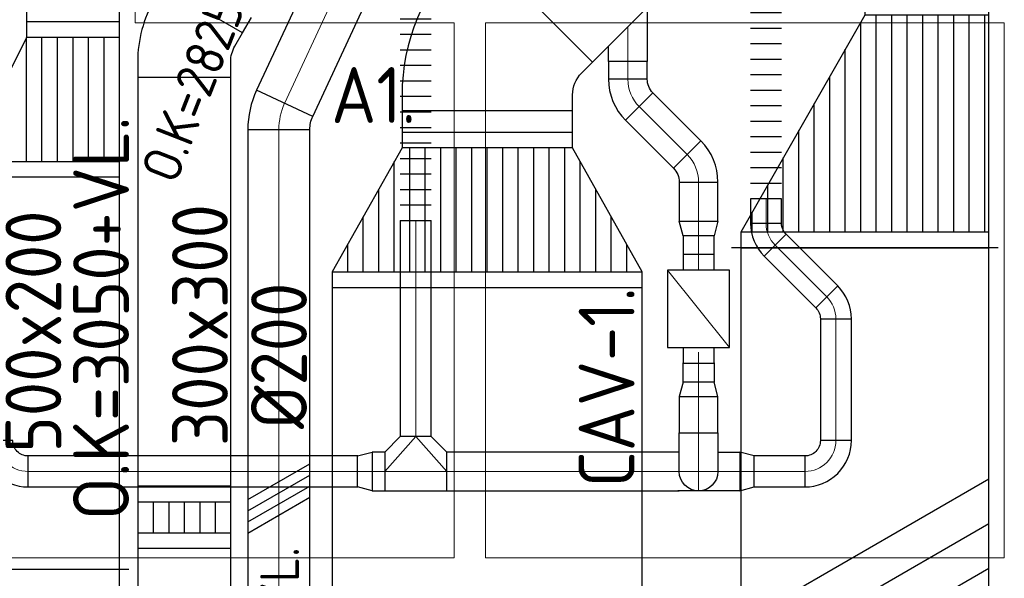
# Model space of a CAD drawing. Header units: millimetres. Extents: x -73785 to 23627, y 5976 to 52620.
# Tile 12 of 56: x -56863 to -53687, y 19880 to 21681. Entities that reach past the tile are written whole.
import ezdxf

# ---------------------------------------------------------------- set-up
doc = ezdxf.new("R2010")
doc.units = ezdxf.units.MM
for name, color, linetype in [('4plfd', 254, 'Continuous'), ('WL570---_RETOUR', 100, 'Continuous'), ('WL570---_TOEVOER', 200, 'Continuous'), ('WM570---_RETOUR', 2, 'Continuous'), ('WM570---_TOEVOER', 2, 'Continuous')]:
    doc.layers.add(name, color=color, linetype=linetype)
for name, color, linetype, lineweight in [('WL570---_BESTAAND-HARTLIJN', 161, 'Continuous', 0), ('WL570---_BESTAAND-RETOUR', 140, 'Continuous', 0), ('WL570---_BESTAAND-TOEVOER', 180, 'Continuous', 0)]:
    doc.layers.add(name, color=color, linetype=linetype, lineweight=lineweight)
doc.styles.add('ISO', font='ISO', dxfattribs={"height": 162})
doc.styles.add('MAATVOERING', font='ISO')

# ---------------------------------------------------------------- blocks, each defined once
blk = doc.blocks.new('Block plafond 2e verd')
at = {"layer": '4plfd', "linetype": 'Continuous', "lineweight": 13, "flags": 128}
for points in [[(14550.3, 2124.1), (15321.3, 2124.1), (15321.3, 1524.1), (16351.3, 1524.1), (16351.3, -200.9), (14550.3, -200.9)], [(16451.3, 1524.1), (16451.3, -200.9), (18125.3, -200.9), (18125.3, 1524.1)]]:
    blk.add_lwpolyline(points, close=True, dxfattribs=at)
blk = doc.blocks.new('KARH')
for p, q in [((1, 0.5), (0, 0.5)), ((0, -0.5), (1, -0.5))]:
    blk.add_line(p, q)
at = {"invisible_edges": 15}
blk.add_3dface([(0, 0.5), (0, -0.5), (1, -0.5), (1, 0.5)], dxfattribs=at)
blk = doc.blocks.new('*X183')
for p, q in [((50, 400), (250, 400)), ((50, 300), (450, 300)), ((50, 200), (450, 200)), ((50, 100), (450, 100))]:
    blk.add_line(p, q)
blk = doc.blocks.new('*X184')
for p, q in [((50, 450), (150, 450)), ((50, 350), (350, 350)), ((50, 250), (450, 250)), ((50, 150), (450, 150)), ((50, 50), (450, 50))]:
    blk.add_line(p, q)
blk = doc.blocks.new('VTR50020030035005-0')
at = {"layer": 'WL570---_TOEVOER'}
for p, q in [((50, 250), (0, 250)), ((0, 250), (0, -250)), ((500, 50), (450, 50)), ((500, -250), (500, 50)), ((0, -250), (50, -250)), ((450, -250), (500, -250))]:
    blk.add_line(p, q, dxfattribs=at)
blk.add_lwpolyline([(50, -250), (450, -250), (450, 50), (50, 250)], close=True, dxfattribs=at)
for name in ['*X184', '*X183']:
    blk.add_blockref(name, (0, -250), dxfattribs=at)
blk = doc.blocks.new('VBO55040000050451-100')
blk.add_lwpolyline([(-275, -205.3), (275, -205.3), (275, -155.3, 0.198912), (84.6, 304.3), (49.3, 339.6), (-339.6, -49.3), (-304.3, -84.6, -0.198912), (-275, -155.3)], format="xyb", close=True)
blk = doc.blocks.new('*X187')
for p, q in [((50, 900), (227.8, 900)), ((50, 800), (405.6, 800)), ((50, 700), (450, 700)), ((50, 600), (450, 600)), ((50, 500), (450, 500)), ((50, 400), (450, 400)), ((50, 300), (450, 300)), ((50, 200), (405.6, 200)), ((50, 100), (227.8, 100))]:
    blk.add_line(p, q)
blk = doc.blocks.new('*X188')
for p, q in [((50, 950), (138.9, 950)), ((50, 850), (316.7, 850)), ((50, 750), (450, 750)), ((50, 650), (450, 650)), ((50, 550), (450, 550)), ((50, 450), (450, 450)), ((50, 350), (450, 350)), ((50, 250), (450, 250)), ((50, 150), (316.7, 150)), ((50, 50), (138.9, 50))]:
    blk.add_line(p, q)
blk = doc.blocks.new('VTR10002005504002-0')
at = {"layer": 'WL570---_RETOUR'}
for p, q in [((50, 500), (0, 500)), ((0, 500), (0, -500)), ((500, 275), (450, 275)), ((500, -275), (500, 275)), ((450, -275), (500, -275)), ((0, -500), (50, -500))]:
    blk.add_line(p, q, dxfattribs=at)
blk.add_lwpolyline([(50, -500), (450, -275), (450, 275), (50, 500)], close=True, dxfattribs=at)
for name in ['*X188', '*X187']:
    blk.add_blockref(name, (0, -500), dxfattribs=at)
blk = doc.blocks.new('VBO30030000050301-100')
blk.add_lwpolyline([(-150, -117), (150, -117), (150, -67, 0.131652), (96.4, 133), (71.4, 176.3), (-188.4, 26.3), (-163.4, -17, -0.131652), (-150, -67)], format="xyb", close=True)
blk = doc.blocks.new('KARO')
for p, q in [((1, 0.5), (0, 0.5)), ((0, -0.5), (1, -0.5))]:
    blk.add_line(p, q)
at = {"invisible_edges": 15}
blk.add_3dface([(0, 0.5), (0, -0.5), (1, -0.5), (1, 0.5)], dxfattribs=at)
at = {"layer": 'WL570---_BESTAAND-HARTLIJN'}
blk.add_line((0, 0), (1, 0), dxfattribs=at)
blk = doc.blocks.new('OBO20000025H')
blk.add_lwpolyline([(100, -44.2, 0.109518), (71.9, 82.6), (-109.4, -1.9, -0.109518), (-100, -44.2)], format="xyb", close=True)
at = {"invisible_edges": 15}
for points in [[(-107.4, -6.4), (77.7, 69.3), (71.9, 82.6), (-109.4, -1.9)], [(-105.7, -10.9), (82.9, 55.7), (77.7, 69.3), (-107.4, -6.4)], [(-104.2, -15.5), (87.4, 41.9), (82.9, 55.7), (-105.7, -10.9)], [(-102.9, -20.2), (91.2, 27.8), (87.4, 41.9), (-104.2, -15.5)], [(-101.9, -24.9), (94.4, 13.6), (91.2, 27.8), (-102.9, -20.2)], [(-101.1, -29.7), (96.8, -0.7), (94.4, 13.6), (-101.9, -24.9)], [(-100.5, -34.5), (98.6, -15.1), (96.8, -0.7), (-101.1, -29.7)], [(-100.1, -39.3), (99.6, -29.6), (98.6, -15.1), (-100.5, -34.5)], [(-100, -44.2), (100, -44.2), (99.6, -29.6), (-100.1, -39.3)]]:
    blk.add_3dface(points, dxfattribs=at)
at = {"layer": 'WL570---_BESTAAND-HARTLIJN'}
blk.add_arc((-200, -44.2), 200, 360, 25, dxfattribs=at)
blk = doc.blocks.new('VSP30030030030010-0')
at = {"layer": 'WL570---_RETOUR'}
for p, q in [((50, -150), (50, 150)), ((150, -150), (150, 150)), ((50, 100), (150, 100)), ((50, 50), (150, 50)), ((50, 0), (150, 0)), ((50, -50), (150, -50)), ((50, -100), (150, -100))]:
    blk.add_line(p, q, dxfattribs=at)
blk.add_lwpolyline([(0, -150), (200, -150), (200, 150), (0, 150)], close=True, dxfattribs=at)
blk = doc.blocks.new('VBX1001000010025000')
blk.add_lwpolyline([(50, -100), (300, -100), (300, 100), (50, 100)], close=True)
for points in [[(50, 50), (0, 50), (0, -50), (50, -50)], [(300, -50), (350, -50), (350, 50), (300, 50)]]:
    blk.add_lwpolyline(points)
at = {"layer": 'WL570---_BESTAAND-HARTLIJN'}
blk.add_line((300, 0), (350, 0), dxfattribs=at)
at = {"layer": 'WL570---_BESTAAND-TOEVOER'}
blk.add_line((50, -100), (300, 100), dxfattribs=at)
blk = doc.blocks.new('OSV1251000460K')
blk.add_lwpolyline([(-46.7, -62.5), (0, -50), (0, 50), (-46.7, 62.5)], close=True)
at = {"layer": 'WL570---_BESTAAND-HARTLIJN'}
blk.add_line((-46.7, 0), (0, 0), dxfattribs=at)
blk = doc.blocks.new('OAF12500045R')
blk.add_line((-138.4, 0), (138.4, 0))
blk.add_lwpolyline([(-88.4, 0), (35.4, 123.7), (123.7, 35.4), (88.4, 0)])
at = {"layer": 'WL570---_BESTAAND-HARTLIJN'}
blk.add_line((79.5, 79.5), (0, 0), dxfattribs=at)
blk = doc.blocks.new('OBO12500045H')
blk.add_lwpolyline([(62.5, -51.8, 0.198912), (7.6, 80.8), (-80.8, -7.6, -0.198912), (-62.5, -51.8)], format="xyb", close=True)
at = {"invisible_edges": 15}
for points in [[(-77.1, -11.6), (18.6, 68.7), (7.6, 80.8), (-80.8, -7.6)], [(-73.8, -15.9), (28.6, 55.8), (18.6, 68.7), (-77.1, -11.6)], [(-70.9, -20.5), (37.4, 42), (28.6, 55.8), (-73.8, -15.9)], [(-68.4, -25.4), (44.9, 27.5), (37.4, 42), (-70.9, -20.5)], [(-66.3, -30.4), (51.2, 12.4), (44.9, 27.5), (-68.4, -25.4)], [(-64.6, -35.6), (56.1, -3.2), (51.2, 12.4), (-66.3, -30.4)], [(-63.4, -40.9), (59.7, -19.2), (56.1, -3.2), (-64.6, -35.6)], [(-62.7, -46.3), (61.8, -35.4), (59.7, -19.2), (-63.4, -40.9)], [(-62.5, -51.8), (62.5, -51.8), (61.8, -35.4), (-62.7, -46.3)]]:
    blk.add_3dface(points, dxfattribs=at)
at = {"layer": 'WL570---_BESTAAND-HARTLIJN'}
blk.add_arc((-125, -51.8), 125, 0, 45, dxfattribs=at)
blk = doc.blocks.new('OBO12500090ZE')
blk.add_lwpolyline([(-62.5, 0), (62.5, 0), (62.5, 125, 1), (-62.5, 125)], format="xyb", close=True)
at = {"layer": 'WL570---_BESTAAND-HARTLIJN'}
for points in [[(0, 0), (0, 187.5)], [(-62.5, 125), (62.5, 125)]]:
    blk.add_lwpolyline(points, dxfattribs=at)
blk = doc.blocks.new('OSV1251000460G')
blk.add_lwpolyline([(0, -62.5), (46.7, -50), (46.7, 50), (0, 62.5)], close=True)
at = {"layer": 'WL570---_BESTAAND-HARTLIJN'}
blk.add_line((0, 0), (46.7, 0), dxfattribs=at)
blk = doc.blocks.new('FLLINE100')
blk.add_line((0, -50), (0, 50))
blk = doc.blocks.new('OEX1000077100')
at = {"rotation": 179.9999999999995}
for p in [(50, 0), (100, 0), (150, 0), (200, 0), (250, 0), (300, 0), (350, 0), (400, 0), (450, 0), (500, 0), (550, 0), (600, 0), (650, 0), (700, 0), (750, 0)]:
    blk.add_blockref('FLLINE100', p, dxfattribs=at)
blk = doc.blocks.new('OTS12512510000H')
blk.add_lwpolyline([(-100, -62.5), (100, -62.5), (100, 62.5), (50, 112.5), (-50, 112.5), (-100, 62.5)], close=True)
at = {"layer": 'WL570---_BESTAAND-HARTLIJN'}
blk.add_line((-100, 0), (100, 0), dxfattribs=at)
at = {"layer": 'WL570---_BESTAAND-RETOUR'}
blk.add_lwpolyline([(-100, 0), (0, 112.5), (100, 0)], dxfattribs=at)
blk = doc.blocks.new('OBO10000090H')
blk.add_lwpolyline([(50, -100, 0.414214), (-100, 50), (-100, -50, -0.414214), (-50, -100)], format="xyb", close=True)
at = {"invisible_edges": 15}
for points in [[(-91.3, -50.8), (-74, 47.7), (-100, 50), (-100, -50)], [(-82.9, -53), (-48.7, 41), (-74, 47.7), (-91.3, -50.8)], [(-75, -56.7), (-25, 29.9), (-48.7, 41), (-82.9, -53)], [(-67.9, -61.7), (-3.6, 14.9), (-25, 29.9), (-75, -56.7)], [(-61.7, -67.9), (14.9, -3.6), (-3.6, 14.9), (-67.9, -61.7)], [(-56.7, -75), (29.9, -25), (14.9, -3.6), (-61.7, -67.9)], [(-53, -82.9), (41, -48.7), (29.9, -25), (-56.7, -75)], [(-50.8, -91.3), (47.7, -74), (41, -48.7), (-53, -82.9)], [(-50, -100), (50, -100), (47.7, -74), (-50.8, -91.3)]]:
    blk.add_3dface(points, dxfattribs=at)
at = {"layer": 'WL570---_BESTAAND-HARTLIJN'}
blk.add_arc((-100, -100), 100, 0, 90, dxfattribs=at)
blk = doc.blocks.new('OBO10000045H')
blk.add_lwpolyline([(50, -41.4, 0.198912), (6.1, 64.6), (-64.6, -6.1, -0.198912), (-50, -41.4)], format="xyb", close=True)
at = {"invisible_edges": 15}
for points in [[(-61.7, -9.3), (14.9, 55), (6.1, 64.6), (-64.6, -6.1)], [(-59, -12.7), (22.9, 44.6), (14.9, 55), (-61.7, -9.3)], [(-56.7, -16.4), (29.9, 33.6), (22.9, 44.6), (-59, -12.7)], [(-54.7, -20.3), (35.9, 22), (29.9, 33.6), (-56.7, -16.4)], [(-53, -24.3), (41, 9.9), (35.9, 22), (-54.7, -20.3)], [(-51.7, -28.5), (44.9, -2.6), (41, 9.9), (-53, -24.3)], [(-50.8, -32.7), (47.7, -15.4), (44.9, -2.6), (-51.7, -28.5)], [(-50.2, -37.1), (49.4, -28.3), (47.7, -15.4), (-50.8, -32.7)], [(-50, -41.4), (50, -41.4), (49.4, -28.3), (-50.2, -37.1)]]:
    blk.add_3dface(points, dxfattribs=at)
at = {"layer": 'WL570---_BESTAAND-HARTLIJN'}
blk.add_arc((-100, -41.4), 100, 0, 45, dxfattribs=at)
blk = doc.blocks.new('UISO')
at = {"layer": 'WL570---_TOEVOER'}
for p, q in [((0, 0.36), (1, 0.9374)), ((0, 0.18), (1, 0.7574)), ((0, 0), (1, 0.5774)), ((0, -0.18), (1, 0.3974))]:
    blk.add_line(p, q, dxfattribs=at)
blk = doc.blocks.new('VTR8002004004500800-0')
at = {"layer": 'WL570---_TOEVOER'}
h = blk.add_hatch(dxfattribs=at)
h.set_pattern_fill('_U', color=256, scale=100, style=0, pattern_type=0)
h.set_pattern_definition([(0, (0, -400), (0, 100), [])])
h.paths.add_polyline_path([(50, -400), (750, -400), (750, 0), (50, 400)])
h = blk.add_hatch(dxfattribs=at)
h.set_pattern_fill('_U', color=256, scale=100, style=0, pattern_type=0)
h.set_pattern_definition([(0, (0, -350), (0, 100), [])])
h.paths.add_polyline_path([(50, -400), (750, -400), (750, 0), (50, 400)])
for p, q in [((0, -430), (0, 430)), ((50, -400), (50, 400)), ((750, -400), (750, 0)), ((800, -430), (800, 30))]:
    blk.add_line(p, q, dxfattribs=at)
blk.add_lwpolyline([(0, -400), (50, -400), (750, -400), (800, -400), (800, 0), (750, 0), (50, 400), (0, 400)], close=True, dxfattribs=at)
blk = doc.blocks.new('VBO5002005002005050-3')
for p, q in [((198, 198), (-198, -198)), ((-156.8, -297.5), (403.2, -297.5))]:
    blk.add_line(p, q)
blk.add_lwpolyline([(-126.8, -297.5), (373.2, -297.5), (373.2, -247.5, 0.198912), (212.1, 141.4), (176.8, 176.8), (-176.8, -176.8), (-141.4, -212.1, -0.198912), (-126.8, -247.5)], format="xyb", close=True)

msp = doc.modelspace()

# ---------------------------------------------------------------- linework, layer by layer
at = {"layer": 'WL570---_RETOUR'}
msp.add_line((-54609.8, 20161.7), (-54740.2, 20161.7), dxfattribs=at)

# ---------------------------------------------------------------- block references
at = {"layer": 'WL570---_BESTAAND-TOEVOER', "xscale": 200, "yscale": 200, "zscale": 200}
msp.add_blockref('UISO', (-56127, 20061.4), dxfattribs=at)
at = {"layer": 'WL570---_RETOUR'}
for name, p, xscale, yscale, zscale, rotation in [('KARH', (-55209.5, 21738.9), 283.1156010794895, 550, 400, 45.00000000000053), ('KARH', (-56245.5, 21763.1), 56.63591637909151, 300, 300, 240.0000000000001), ('KARO', (-54901.2, 21545.8), 56.47814143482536, 125, 125, 270), ('KARH', (-56332.3, 21495.7), 1841.362699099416, 300, 300, 269.9999999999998), ('KARO', (-54864.6, 21400.9), 218.8568469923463, 125, 125, 315), ('KARH', (-55354.7, 21388.4), 70.55737399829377, 550, 400, 270), ('KARO', (-54673.2, 21157.8), 126.6591540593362, 125, 125, 270), ('KARO', (-54455.6, 21103.9), 79.54538240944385, 100, 100, 270), ('KARO', (-55585.6, 21034), 697.2574691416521, 100, 100, 270), ('KARO', (-54673.2, 20922.8), 61.56389836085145, 100, 100, 90), ('KARO', (-54426.3, 20953.7), 235.5434638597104, 100, 100, 315.0000000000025), ('KARH', (-55354.7, 20820.7), 2697.130285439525, 1000, 200, 270), ('KARO', (-54230.4, 20716.4), 392.2591578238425, 100, 100, 270), ('KARO', (-54673.2, 20572.6), 36.58585894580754, 100, 100, 90), ('KARO', (-54673.2, 20574.2), -61.56389836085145, 100, 100, 90), ('KARO', (-54673.2, 20465.9), 116.7438173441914, 125, 125, 270), ('KARO', (-55772.8, 20224.2), 1062.756908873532, 100, 100, 180), ('KARO', (-55685.6, 20224.2), 39.99999999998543, 125, 125, 180.0000000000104), ('KARO', (-54736.1, 20224.2), 108.175995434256, 125, 125, 180.0000000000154), ('KARO', (-54609.8, 20224.2), -69.30607684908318, 125, 125, 180)]:
    msp.add_blockref(name, p, dxfattribs=dict(at, xscale=xscale, yscale=yscale, zscale=zscale, rotation=rotation))
for name, p, rotation in [('VBO55040000050451-100', (-55354.7, 21593.7), 135.0000000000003), ('VBO30030000050301-100', (-56332.3, 21612.7), 150.0000000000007), ('OAF12500045R', (-54901.2, 21658.3), 225), ('OBO12500045H', (-54901.2, 21437.5), 180), ('VTR10002005504002-0', (-55354.7, 20817.8), 90.00000000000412), ('OBO10000045H', (-54455.6, 20983), 180), ('VBX1001000010025000', (-54673.2, 20573.5), 90), ('OSV1251000460K', (-54673.2, 20512.6), 90), ('OBO10000090H', (-56935.6, 20224.2), 180), ('OBO10000090H', (-54230.4, 20224.2), 270), ('VSP30030030030010-0', (-56332.3, 20176.5), 270)]:
    msp.add_blockref(name, p, dxfattribs=dict(at, rotation=rotation))
at = {"layer": 'WL570---_RETOUR', "xscale": -1}
for name, p, rotation in [('OEX1000077100', (-54455.6, 21854), 89.99999999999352), ('OEX1000077100', (-55585.6, 21784), 89.99999999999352), ('OSV1251000460K', (-54673.2, 20984.4), 90), ('OBO12500090ZE', (-54673.2, 20349.2), 180)]:
    msp.add_blockref(name, p, dxfattribs=dict(at, rotation=rotation))
at = {"layer": 'WL570---_RETOUR'}
for name, p in [('OBO12500045H', (-54673.2, 21209.5)), ('OBO10000045H', (-54230.4, 20757.8)), ('OTS12512510000H', (-55585.6, 20224.2)), ('OSV1251000460G', (-54540.5, 20224.2))]:
    msp.add_blockref(name, p, dxfattribs=at)
at = {"layer": 'WL570---_RETOUR', "xscale": -1}
msp.add_blockref('OSV1251000460G', (-55726.2, 20224.2), dxfattribs=at)
at = {"layer": 'WL570---_RETOUR'}
for p, xscale, yscale, zscale in [((-55485.6, 20224.2), 611.5471650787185, 125, 125), ((-54874, 20224.2), 29.73300740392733, 125, 125), ((-54493.9, 20224.2), 163.4209155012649, 100, 100)]:
    msp.add_blockref('KARO', p, dxfattribs=dict(at, xscale=xscale, yscale=yscale, zscale=zscale))
at = {"layer": 'WL570---_TOEVOER'}
for name, p, xscale, yscale, zscale, rotation in [('KARO', (-55823.2, 21810.1), 439.6049095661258, 200, 200, 245.0894184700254), ('KARH', (-56691, 21731.4), 57.22708271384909, 300, 350, 270), ('KARO', (-56027, 21327.2), 2341.12550765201, 200, 200, 270), ('KARH', (-56790.6, 21193.3), 1284.886168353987, 500, 200, 270), ('KARH', (-54137, 17763.8), 3183.499122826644, 800, 200, 90)]:
    msp.add_blockref(name, p, dxfattribs=dict(at, xscale=xscale, yscale=yscale, zscale=zscale, rotation=rotation))
for name, p, rotation in [('VTR8002004004500800-0', (-54137, 20945.9), 90), ('VTR50020030035005-0', (-56791, 21174.1), 90), ('OBO20000025H', (-56027, 21371.4), 155.0894184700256), ('VBO5002005002005050-3', (-56790.6, 19908.4), 314.9999999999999)]:
    msp.add_blockref(name, p, dxfattribs=dict(at, rotation=rotation))
at = {"layer": 'WL570---_TOEVOER', "xscale": 800, "yscale": 800, "zscale": 800}
msp.add_blockref('UISO', (-54537, 19450.9), dxfattribs=at)
at = {"layer": 'WM570---_RETOUR'}
msp.add_blockref('Block plafond 2e verd', (-71812.3, 20147.2), dxfattribs=at)

# ---------------------------------------------------------------- texts
at = {"layer": 'WM570---_RETOUR', "style": 'MAATVOERING'}
for s, height, rotation, p in [('O.K=2825+VL.', 125, 68.6183, (-56359.5, 21145.7)), ('300x300', 180, 90, (-56191.5, 20306)), ('CAV-1.', 180, 90, (-54879.8, 20173.5)), ('O.K=3075+VL.', 180, 90, (-54976.5, 18538.4))]:
    msp.add_text(s, height=height, rotation=rotation, dxfattribs=at).set_placement(p)
at = {"layer": 'WM570---_RETOUR', "style": 'ISO'}
msp.add_text('A1.', height=180, dxfattribs=at).set_placement((-55858, 21348.3))
at = {"layer": 'WM570---_TOEVOER', "style": 'MAATVOERING'}
for s, height, p in [('O.K=3050+VL.', 180, (-56510.5, 20067)), ('500x200', 180, (-56728.8, 20284.7)), ('%%C200', 180, (-55936.4, 20361.3)), ('H.=3150+VL.', 125, (-55962.2, 19189.3)), ('O.K=3050+VL.', 180, (-53891.6, 18537.7))]:
    msp.add_text(s, height=height, rotation=90, dxfattribs=at).set_placement(p)

doc.saveas('drawing.dxf')
